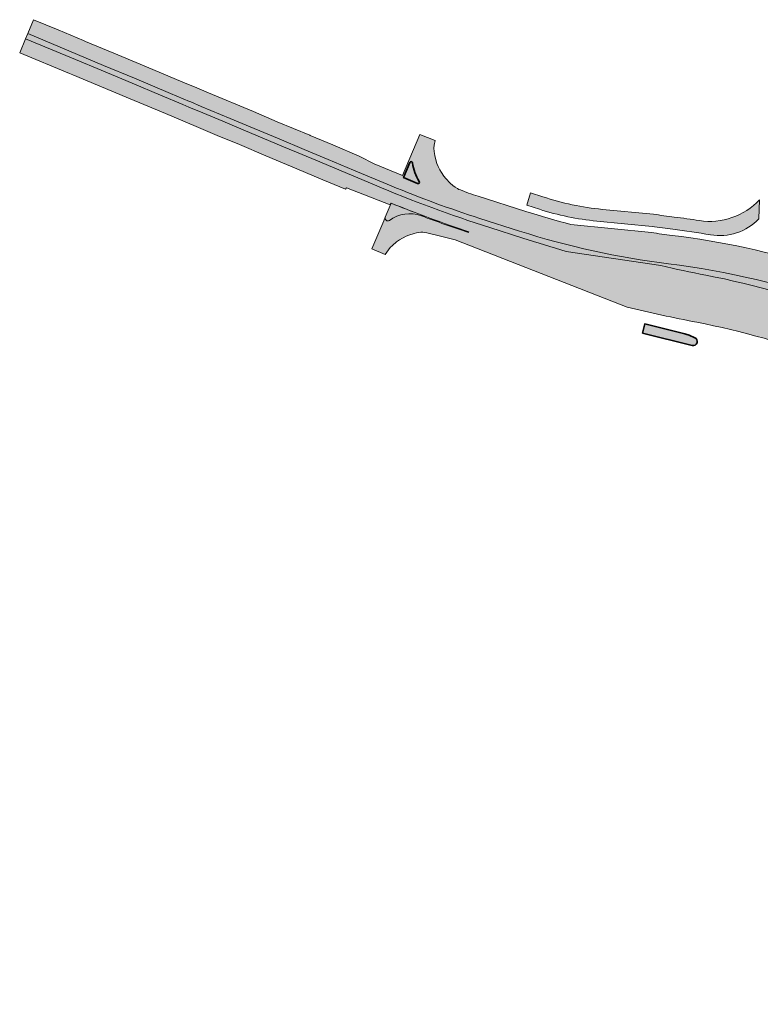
# Model space of a CAD drawing. Header units: metres. Extents: x 169570 to 170927, y 406406 to 407146.
# Tile 1 of 3: x 169570 to 169841, y 406752 to 407112. Entities that reach past the tile are written whole.
import ezdxf

# ---------------------------------------------------------------- set-up
doc = ezdxf.new("R2010")
doc.units = ezdxf.units.M
for name, color, linetype, lineweight in [('N-WE-GW-WATERGANG_WATER-V-500', 141, 'Continuous', 35), ('N-WE-VH-KANTVERHARDING-G', 210, 'Continuous', 35), ('N-WE-VH-VERHARDING_HRB-V-500', 253, 'Continuous', 18), ('N-WE-VH-VERHARDING_MIDDENGELEIDER-V-500', 41, 'Continuous', 18), ('N-WE-VH-VERHARDING_OWN-V-500', 253, 'Continuous', 18)]:
    doc.layers.add(name, color=color, linetype=linetype, lineweight=lineweight)

msp = doc.modelspace()

# ---------------------------------------------------------------- hatches: boundary and pattern name
at = {"layer": 'N-WE-GW-WATERGANG_WATER-V-500'}
h = msp.add_hatch(color=256, dxfattribs=at)
h.dxf.hatch_style = 1
edge = h.paths.add_edge_path()
edge.add_line((169797.6546745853, 406997.4536159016), (169815.8485911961, 406992.9253353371))
edge.add_arc((169816.2108735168, 406994.380928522), 1.500000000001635, 256.0236392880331, 426.4358725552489)
edge.add_line((169816.8105363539, 406995.7558483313), (169814.7123151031, 406996.6709746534))
edge.add_arc((169810.7145628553, 406987.5048425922), 9.999999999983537, 66.43587255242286, 76.02363929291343)
edge.add_line((169813.1297783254, 406997.2087971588), (169798.5, 407000.85))
edge.add_line((169798.5, 407000.85), (169797.6546745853, 406997.4536159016))
at = {"layer": 'N-WE-VH-VERHARDING_HRB-V-500'}
h = msp.add_hatch(color=256, dxfattribs=at)
h.dxf.hatch_style = 1
edge = h.paths.add_edge_path()
edge.add_arc((169770.3550241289, 406725.50088709), 310.1249999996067, 62.64609406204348, 82.9398140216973)
edge.add_arc((169844.102157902, 407320.9514394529), 289.87500004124, 261.4294829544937, 262.939814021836, ccw=False)
edge.add_line((169800.9030911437, 407034.3134163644), (169771.3959657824, 407037.2962080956))
edge.add_arc((169844.1021578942, 407320.9514393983), 292.824999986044, 252.2698215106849, 255.6235178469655, ccw=False)
edge.add_line((169754.9267554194, 407042.035272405), (169737.4212008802, 407047.6321687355))
edge.add_arc((169856.9358826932, 407421.4412688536), 392.4499999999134, 251.74141239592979, 252.2698215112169, ccw=False)
edge.add_line((169733.9788857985, 407048.7502716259), (169730.938, 407049.923))
edge.add_line((169730.938, 407049.923), (169730.411, 407050.12))
edge.add_line((169730.411, 407050.12), (169729.873, 407050.4))
edge.add_line((169729.873, 407050.4), (169729.067, 407050.92))
edge.add_line((169729.067, 407050.92), (169728.239, 407051.523))
edge.add_line((169728.239, 407051.523), (169727.247, 407052.36))
edge.add_line((169727.247, 407052.36), (169725.579, 407054.114))
edge.add_line((169725.579, 407054.114), (169724.889, 407055.017))
edge.add_line((169724.889, 407055.017), (169723.982, 407056.375))
edge.add_line((169723.982, 407056.375), (169723.474, 407057.251))
edge.add_line((169723.474, 407057.251), (169722.813, 407058.489))
edge.add_line((169722.813, 407058.489), (169722.371, 407059.613))
edge.add_line((169722.371, 407059.613), (169721.957, 407060.915))
edge.add_line((169721.957, 407060.915), (169721.548, 407062.495))
edge.add_line((169721.548, 407062.495), (169721.331, 407064.009))
edge.add_line((169721.331, 407064.009), (169721.277, 407065.197))
edge.add_line((169721.277, 407065.197), (169721.335, 407066.329))
edge.add_line((169721.335, 407066.329), (169721.727, 407068.038))
edge.add_line((169721.727, 407068.038), (169716.084, 407070.224))
edge.add_line((169716.084, 407070.224), (169709.769, 407055.234))
edge.add_line((169709.769, 407055.234), (169699.419, 407059.553))
edge.add_line((169699.419, 407059.553), (169694.156, 407062.193))
edge.add_line((169694.156, 407062.193), (169693.932, 407062.288))
edge.add_line((169693.932, 407062.288), (169684.288, 407066.399))
edge.add_line((169684.288, 407066.399), (169675.906, 407069.916))
edge.add_line((169675.906, 407069.916), (169675.851, 407069.94))
edge.add_line((169675.851, 407069.94), (169663.892, 407074.941))
edge.add_line((169663.892, 407074.941), (169655.155, 407078.645))
edge.add_line((169655.155, 407078.645), (169638.666, 407085.52))
edge.add_line((169638.666, 407085.52), (169634.427, 407087.291))
edge.add_line((169634.427, 407087.291), (169629.315, 407089.439))
edge.add_line((169629.315, 407089.439), (169613.723, 407096.014))
edge.add_line((169613.723, 407096.014), (169604.02, 407100.028))
edge.add_line((169604.02, 407100.028), (169593.706, 407104.368))
edge.add_line((169593.706, 407104.368), (169592.901, 407104.703))
edge.add_line((169592.901, 407104.703), (169583.628, 407108.558))
edge.add_line((169583.628, 407108.558), (169574.665, 407112.31))
edge.add_line((169574.665, 407112.31), (169572.518, 407107.219))
edge.add_line((169572.518, 407107.219), (169590.749, 407099.566))
edge.add_line((169590.749, 407099.566), (169600.311, 407095.583))
edge.add_line((169600.311, 407095.583), (169611.568, 407090.829))
edge.add_line((169611.568, 407090.829), (169624.793, 407085.324))
edge.add_line((169624.793, 407085.324), (169631.761, 407082.349))
edge.add_line((169631.761, 407082.349), (169632.242, 407082.168))
edge.add_line((169632.242, 407082.168), (169636.058, 407080.555))
edge.add_line((169636.058, 407080.555), (169646.704, 407076.102))
edge.add_line((169646.704, 407076.102), (169655.406, 407072.44))
edge.add_line((169655.406, 407072.44), (169664.599, 407068.61))
edge.add_line((169664.599, 407068.61), (169673.783, 407064.756))
edge.add_line((169673.783, 407064.756), (169682.537, 407061.085))
edge.add_line((169682.537, 407061.085), (169691.782, 407057.221))
edge.add_line((169691.782, 407057.221), (169705.5819584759, 407051.4532293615))
edge.add_arc((169859.8333625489, 407420.5148832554), 400.0000000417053, 247.3172355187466, 252.2698215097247)
edge.add_line((169738.0194429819, 407039.5143989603), (169752.6275176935, 407034.8438882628))
edge.add_arc((169844.1021578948, 407320.9514393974), 300.3749999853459, 252.2698215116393, 262.9398140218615)
edge.add_arc((169770.3550241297, 406725.5008870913), 299.6249999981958, 58.02727019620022, 82.93981402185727, ccw=False)
edge.add_arc((169928.4816117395, 406978.8245395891), 0.9999999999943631, -109.44026845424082, 58.027270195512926, ccw=False)
edge.add_arc((169936.4693868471, 407001.4562750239), 24.99999999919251, 239.7457971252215, 250.5597315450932, ccw=False)
edge.add_arc((169757.4469103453, 406694.5331021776), 330.3179999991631, 59.74579712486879, 78.9317619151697)
edge.add_arc((169933.4221611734, 407594.1258438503), 586.3250001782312, 257.280508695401, 258.9317619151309, ccw=False)
edge.add_line((169804.3262623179, 407022.1894359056), (169769.7472964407, 407027.4133466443))
edge.add_arc((169933.42216129, 407594.125844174), 589.8750005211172, 252.2698215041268, 253.8905084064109, ccw=False)
edge.add_line((169753.7846965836, 407032.2691920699), (169741.7676899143, 407036.1112834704))
edge.add_arc((169894.0350894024, 407512.36188877), 499.9999999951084, 247.1033656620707, 252.2698215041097, ccw=False)
edge.add_line((169699.5001707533, 407051.7577578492), (169691.035, 407055.333))
edge.add_line((169691.035, 407055.333), (169678.067, 407060.81))
edge.add_line((169678.067, 407060.81), (169672.961, 407062.939))
edge.add_line((169672.961, 407062.939), (169666.229, 407065.764))
edge.add_line((169666.229, 407065.764), (169658.415, 407069.046))
edge.add_line((169658.415, 407069.046), (169652.228, 407071.632))
edge.add_line((169652.228, 407071.632), (169643.989, 407075.095))
edge.add_line((169643.989, 407075.095), (169636.681, 407078.132))
edge.add_line((169636.681, 407078.132), (169631.469, 407080.294))
edge.add_line((169631.469, 407080.294), (169629.325, 407081.258))
edge.add_line((169629.325, 407081.258), (169621.082, 407084.709))
edge.add_line((169621.082, 407084.709), (169610.779, 407089.002))
edge.add_line((169610.779, 407089.002), (169599.358, 407093.807))
edge.add_line((169599.358, 407093.807), (169590.022, 407097.701))
edge.add_line((169590.022, 407097.701), (169571.732, 407105.35))
edge.add_line((169571.732, 407105.35), (169569.574, 407100.226))
edge.add_line((169569.574, 407100.226), (169587.861, 407092.591))
edge.add_line((169587.861, 407092.591), (169588.97, 407092.129))
edge.add_line((169588.97, 407092.129), (169608.621, 407083.878))
edge.add_line((169608.621, 407083.878), (169622.9345656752, 407077.8917987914))
edge.add_line((169622.9345656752, 407077.8917987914), (169634.202, 407073.185))
edge.add_line((169634.202, 407073.185), (169641.933, 407069.923))
edge.add_line((169641.933, 407069.923), (169650.039, 407066.533))
edge.add_line((169650.039, 407066.533), (169659.758, 407062.45))
edge.add_line((169659.758, 407062.45), (169671.02, 407057.712))
edge.add_line((169671.02, 407057.712), (169680.587, 407053.689))
edge.add_line((169680.587, 407053.689), (169688.926, 407050.201))
edge.add_line((169688.926, 407050.201), (169689.266, 407050.648))
edge.add_line((169689.266, 407050.648), (169705.2952780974, 407044.4364670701))
edge.add_line((169705.2952780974, 407044.4364670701), (169705.5675659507, 407045.0880770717))
edge.add_arc((169894.0361630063, 407512.3646707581), 503.8529816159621, 248.0340978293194, 251.488795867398)
edge.add_line((169734.067832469, 407034.5802420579), (169733.9708767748, 407034.2963413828))
edge.add_arc((169894.0322796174, 407512.3542003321), 504.141814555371, 249.40360534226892, 251.48863158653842, ccw=False)
edge.add_arc((169712.3305779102, 407028.8522755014), 12.37499999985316, 69.40361380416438, 126.6170470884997)
edge.add_arc((169704.3528758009, 407039.5875861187), 0.9999999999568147, 158.8905693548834, 306.61704709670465, ccw=False)
edge.add_line((169703.4199815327, 407039.9477364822), (169702.88, 407038.62))
edge.add_line((169702.88, 407038.62), (169698.549, 407028.292))
edge.add_line((169698.549, 407028.292), (169703.42, 407026.254))
edge.add_line((169703.42, 407026.254), (169705.272, 407028.801))
edge.add_line((169705.272, 407028.801), (169706.074, 407029.618))
edge.add_line((169706.074, 407029.618), (169707.52, 407030.86))
edge.add_line((169707.52, 407030.86), (169708.666, 407031.653))
edge.add_line((169708.666, 407031.653), (169711.127, 407032.982))
edge.add_line((169711.127, 407032.982), (169712.12, 407033.374))
edge.add_line((169712.12, 407033.374), (169714.05, 407033.965))
edge.add_arc((169718.2553256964, 407018.8441028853), 15.69478555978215, 93.76402317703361, 105.54196728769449, ccw=False)
edge.add_arc((169606.5253686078, 406550.6313602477), 496.3749999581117, 75.71101923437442, 77.11375263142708, ccw=False)
edge.add_line((169729.0369953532, 407031.6501144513), (169792.007425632, 407006.9910395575))
edge.add_arc((169933.4221611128, 407594.1258435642), 603.9249998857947, 256.4579205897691, 258.9317619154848)
edge.add_arc((169757.4469103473, 406694.5331021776), 312.7179999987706, 60.34629790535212, 78.93176191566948, ccw=False)
edge.add_arc((169899.0266106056, 406906.3622273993), 61.35614778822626, 35.81477719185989, 77.63416563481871, ccw=False)
edge.add_arc((169757.4469103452, 406694.533102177), 313.0179999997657, 37.510134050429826, 52.319609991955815, ccw=False)
edge.add_line((170005.7470786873, 406885.1303076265), (170106.8484522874, 406753.420674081))
edge.add_arc((170596.1731398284, 407129.0302382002), 616.863999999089, 217.5101340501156, 217.7117539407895)
edge.add_line((170108.1732232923, 406751.7011034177), (170114.0628042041, 406755.9366128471))
edge.add_arc((170596.1731398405, 407129.0302382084), 609.6140000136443, 217.510134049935, 217.7354283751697, ccw=False)
edge.add_line((170112.5994832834, 406757.8352117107), (170084.0382244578, 406795.0433405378))
edge.add_line((170084.0382244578, 406795.0433405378), (170066.8286720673, 406822.8005326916))
edge.add_line((170066.8286720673, 406822.8005326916), (170014.0761580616, 406891.5237759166))
edge.add_arc((169757.4469103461, 406694.5331021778), 323.5179999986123, 37.51013405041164, 54.30585131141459)
edge.add_arc((169946.7896226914, 406958.0881620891), 1.000000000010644, 142.8054496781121, 234.3058513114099, ccw=False)
edge.add_line((169945.9930352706, 406958.6926854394), (169946.9874906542, 406960.0030908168))
edge.add_arc((169947.7840780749, 406959.3985674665), 0.9999999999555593, 74.96603761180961, 142.805449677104, ccw=False)
edge.add_arc((169942.8556384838, 406941.0488949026), 20.00000000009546, 51.33011035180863, 74.96603761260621, ccw=False)
edge.add_arc((169770.3550241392, 406725.5008871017), 296.0749999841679, 43.06864620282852, 51.330110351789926, ccw=False)
edge.add_arc((169624.247810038, 406588.9260662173), 496.0749992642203, 42.700707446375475, 43.06864620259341, ccw=False)
edge.add_line((169988.8164134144, 406925.3486254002), (170001.7991788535, 406913.4404506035))
edge.add_line((170001.7991788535, 406913.4404506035), (170014.3939092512, 406901.0336777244))
edge.add_arc((169624.2478094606, 406588.9260656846), 499.6250000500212, 34.65327310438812, 38.65897834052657, ccw=False)
edge.add_line((170035.2433498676, 406873.0172595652), (170074.4741903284, 406816.2618907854))
edge.add_line((170074.4741903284, 406816.2618907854), (170097.9037732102, 406788.6974880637))
edge.add_line((170097.9037732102, 406788.6974880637), (170116.5584033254, 406761.7097814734))
edge.add_arc((170533.3969285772, 407049.8398039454), 506.7279999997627, 214.6532731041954, 215.0185277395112)
edge.add_line((170118.4036597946, 406759.0583519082), (170121.3671748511, 406761.1895724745))
edge.add_arc((170533.3969285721, 407049.8398039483), 503.0779999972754, 214.6532731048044, 215.0134241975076, ccw=False)
edge.add_line((170119.5609226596, 406763.7852037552), (170046.3215679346, 406869.7407871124))
edge.add_line((170046.3215679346, 406869.7407871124), (170041.9471467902, 406877.651104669))
edge.add_line((170041.9471467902, 406877.651104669), (170036.0419636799, 406888.0170106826))
edge.add_line((170036.0419636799, 406888.0170106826), (170028.5054385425, 406900.5499575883))
edge.add_arc((169174.2857524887, 406206.6843404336), 1100.518408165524, 39.08626741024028, 41.60938021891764)
edge.add_arc((169770.355024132, 406725.5008870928), 310.4249999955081, 43.06864620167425, 50.31087466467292)
edge.add_line((169968.5991886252, 406964.3793747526), (169912.8529321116, 407000.9493611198))
at = {"layer": 'N-WE-VH-VERHARDING_MIDDENGELEIDER-V-500'}
h = msp.add_hatch(color=256, dxfattribs=at)
h.dxf.hatch_style = 1
edge = h.paths.add_edge_path()
edge.add_arc((169844.1021578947, 407320.9514393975), 300.37499998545, 252.2698215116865, 262.93981402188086, ccw=False)
edge.add_line((169752.6275176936, 407034.8438882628), (169738.0194429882, 407039.5143989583))
edge.add_arc((169859.8333625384, 407420.5148832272), 400.0000000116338, 247.3172355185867, 252.2698215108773, ccw=False)
edge.add_line((169705.5819584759, 407051.4532293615), (169691.782, 407057.221))
edge.add_line((169691.782, 407057.221), (169682.537, 407061.085))
edge.add_line((169682.537, 407061.085), (169673.783, 407064.756))
edge.add_line((169673.783, 407064.756), (169664.599, 407068.61))
edge.add_line((169664.599, 407068.61), (169655.406, 407072.44))
edge.add_line((169655.406, 407072.44), (169646.704, 407076.102))
edge.add_line((169646.704, 407076.102), (169636.058, 407080.555))
edge.add_line((169636.058, 407080.555), (169632.242, 407082.168))
edge.add_line((169632.242, 407082.168), (169631.761, 407082.349))
edge.add_line((169631.761, 407082.349), (169624.793, 407085.324))
edge.add_line((169624.793, 407085.324), (169611.568, 407090.829))
edge.add_line((169611.568, 407090.829), (169600.311, 407095.583))
edge.add_line((169600.311, 407095.583), (169590.749, 407099.566))
edge.add_line((169590.749, 407099.566), (169572.518, 407107.219))
edge.add_line((169572.518, 407107.219), (169571.732, 407105.35))
edge.add_line((169571.732, 407105.35), (169590.022, 407097.701))
edge.add_line((169590.022, 407097.701), (169599.358, 407093.807))
edge.add_line((169599.358, 407093.807), (169610.779, 407089.002))
edge.add_line((169610.779, 407089.002), (169621.082, 407084.709))
edge.add_line((169621.082, 407084.709), (169629.325, 407081.258))
edge.add_line((169629.325, 407081.258), (169631.469, 407080.294))
edge.add_line((169631.469, 407080.294), (169636.681, 407078.132))
edge.add_line((169636.681, 407078.132), (169643.989, 407075.095))
edge.add_line((169643.989, 407075.095), (169652.228, 407071.632))
edge.add_line((169652.228, 407071.632), (169658.415, 407069.046))
edge.add_line((169658.415, 407069.046), (169666.229, 407065.764))
edge.add_line((169666.229, 407065.764), (169672.961, 407062.939))
edge.add_line((169672.961, 407062.939), (169678.067, 407060.81))
edge.add_line((169678.067, 407060.81), (169691.035, 407055.333))
edge.add_line((169691.035, 407055.333), (169699.5001707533, 407051.7577578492))
edge.add_arc((169894.0350894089, 407512.3618887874), 500.0000000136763, 247.1033656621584, 252.2698215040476)
edge.add_line((169741.7676899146, 407036.1112834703), (169753.784696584, 407032.2691920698))
edge.add_arc((169933.4221612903, 407594.1258441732), 589.8750005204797, 252.269821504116, 253.8905084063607)
edge.add_line((169769.7472964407, 407027.4133466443), (169804.3262623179, 407022.1894359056))
edge.add_arc((169933.4221611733, 407594.1258438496), 586.325000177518, 257.2805086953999, 258.9317619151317)
edge.add_arc((169757.4469103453, 406694.5331021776), 330.3179999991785, 59.745797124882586, 78.93176191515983, ccw=False)
edge.add_arc((169936.469386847, 407001.4562750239), 24.99999999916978, 239.745797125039, 250.559731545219)
edge.add_arc((169928.4816117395, 406978.8245395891), 1.000000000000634, 250.5597315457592, 418.0272701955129)
edge.add_arc((169770.3550241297, 406725.5008870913), 299.6249999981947, 58.02727019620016, 82.93981402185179)
h = msp.add_hatch(color=256, dxfattribs=at)
h.dxf.hatch_style = 1
edge = h.paths.add_edge_path()
edge.add_line((169705.5675659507, 407045.0880770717), (169703.4301933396, 407039.9731468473))
edge.add_arc((169704.352875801, 407039.5875861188), 0.9999999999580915, 157.3214446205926, 306.6170470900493)
edge.add_arc((169712.3305779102, 407028.8522755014), 12.37499999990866, 69.40361380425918, 126.6170470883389, ccw=False)
edge.add_line((169716.683887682, 407040.4362868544), (169716.7894224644, 407040.717111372))
edge.add_arc((169894.0350892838, 407512.3618884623), 503.8499996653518, 248.0340927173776, 249.40361380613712, ccw=False)
at = {"layer": 'N-WE-VH-VERHARDING_OWN-V-500'}
h = msp.add_hatch(color=256, dxfattribs=at)
h.dxf.hatch_style = 1
edge = h.paths.add_edge_path()
edge.add_line((169756.675770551, 407048.8898114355), (169755.3292117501, 407044.300272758))
edge.add_line((169755.3292117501, 407044.300272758), (169759.8838151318, 407042.8367682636))
edge.add_arc((169790.4757306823, 407138.0425175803), 100.0000000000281, 252.1865289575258, 264.4981923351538)
edge.add_line((169780.8880149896, 407038.5032001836), (169801.1514662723, 407036.5514065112))
edge.add_arc((169844.1021579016, 407320.9514394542), 287.6250000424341, 261.4119693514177, 262.9398140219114)
edge.add_arc((169770.3550241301, 406725.5008870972), 312.374999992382, 80.38425535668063, 82.93981402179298, ccw=False)
edge.add_arc((169825.874840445, 407053.2060756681), 19.99999999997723, 260.3842553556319, 316.049453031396)
edge.add_line((169840.2736225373, 407039.3253309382), (169840.4691208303, 407046.2644813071))
edge.add_arc((169822.2751967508, 407063.4103591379), 24.99999999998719, 261.2647536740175, 316.6986804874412, ccw=False)
edge.add_arc((169770.3550241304, 406725.500887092), 316.8749999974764, 81.26475367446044, 82.93981402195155)
edge.add_arc((169844.1021579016, 407320.9514394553), 283.1250000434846, 261.37631756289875, 262.9398140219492, ccw=False)
edge.add_line((169801.6492572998, 407041.0273124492), (169782.9775991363, 407042.818046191))
edge.add_arc((169792.5244453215, 407142.3612917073), 100.0000000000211, 251.7051085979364, 264.52171674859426, ccw=False)
edge.add_line((169761.1336651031, 407047.4159447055), (169756.675770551, 407048.8898114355))

# ---------------------------------------------------------------- linework, layer by layer
at = {"layer": 'N-WE-GW-WATERGANG_WATER-V-500', "flags": 128}
msp.add_lwpolyline([(169797.6546745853, 406997.4536159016), (169815.8485911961, 406992.9253353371, 0.9196456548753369), (169816.8105363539, 406995.7558483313), (169814.7123151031, 406996.6709746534, 0.04185894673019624), (169813.1297783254, 406997.2087971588), (169798.5, 407000.85)], format="xyb", close=True, dxfattribs=at)
at = {"layer": 'N-WE-VH-KANTVERHARDING-G', "transparency": 33554687, "flags": 128}
msp.add_lwpolyline([(169715.8925863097, 407053.0701199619, -0.1216245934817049), (169713.4562230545, 407059.8359212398, 0.7774972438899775), (169712.4397810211, 407059.984841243), (169710.144, 407054.471), (169715.243, 407052.289, 0.7456510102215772)], format="xyb", close=True, dxfattribs=at)
at = {"layer": 'N-WE-VH-VERHARDING_HRB-V-500', "flags": 128}
for points in [[(169912.8529321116, 407000.9493611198, 0.08878021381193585), (169808.4730738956, 407033.2743913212, -0.006590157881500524), (169800.9030911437, 407034.3134163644), (169771.3959657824, 407037.2962080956, -0.01463430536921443), (169754.9267554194, 407042.035272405), (169737.4212008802, 407047.6321687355, -0.002305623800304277), (169733.9788857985, 407048.7502716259), (169730.938, 407049.923), (169730.411, 407050.12), (169729.873, 407050.4), (169729.067, 407050.92), (169728.239, 407051.523), (169727.247, 407052.36), (169725.579, 407054.114), (169724.889, 407055.017), (169723.982, 407056.375), (169723.474, 407057.251), (169722.813, 407058.489), (169722.371, 407059.613), (169721.957, 407060.915), (169721.548, 407062.495), (169721.331, 407064.009), (169721.277, 407065.197), (169721.335, 407066.329), (169721.727, 407068.038), (169716.084, 407070.224), (169709.769, 407055.234), (169699.419, 407059.553), (169694.156, 407062.193), (169693.932, 407062.288), (169684.288, 407066.399), (169675.906, 407069.916), (169675.851, 407069.94), (169663.892, 407074.941), (169655.155, 407078.645), (169638.666, 407085.52), (169634.427, 407087.291), (169629.315, 407089.439), (169613.723, 407096.014), (169604.02, 407100.028), (169593.706, 407104.368), (169592.901, 407104.703), (169583.628, 407108.558), (169574.665, 407112.31), (169572.518, 407107.219), (169590.749, 407099.566), (169600.311, 407095.583), (169611.568, 407090.829), (169624.793, 407085.324), (169631.761, 407082.349), (169632.242, 407082.168), (169636.058, 407080.555), (169646.704, 407076.102), (169655.406, 407072.44), (169664.599, 407068.61), (169673.783, 407064.756), (169682.537, 407061.085), (169691.782, 407057.221), (169705.5819584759, 407051.4532293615, 0.02161309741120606), (169738.0194429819, 407039.5143989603), (169752.6275176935, 407034.8438882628, 0.04659029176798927), (169807.1824990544, 407022.8540066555, -0.1091316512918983), (169929.0111273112, 406979.6728398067, -0.8962059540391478)], [(169923.8734533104, 406979.8613112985, 0.08391067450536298), (169820.8606852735, 407018.7069355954, -0.00720507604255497), (169804.3262623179, 407022.1894359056), (169769.7472964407, 407027.4133466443, -0.007071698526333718), (169753.7846965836, 407032.2691920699), (169741.7676899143, 407036.1112834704, -0.02254673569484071), (169699.5001707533, 407051.7577578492), (169691.035, 407055.333), (169678.067, 407060.81), (169672.961, 407062.939), (169666.229, 407065.764), (169658.415, 407069.046), (169652.228, 407071.632), (169643.989, 407075.095), (169636.681, 407078.132), (169631.469, 407080.294), (169629.325, 407081.258), (169621.082, 407084.709), (169610.779, 407089.002), (169599.358, 407093.807), (169590.022, 407097.701), (169571.732, 407105.35), (169569.574, 407100.226), (169587.861, 407092.591), (169588.97, 407092.129), (169608.621, 407083.878), (169622.9345656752, 407077.8917987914), (169634.202, 407073.185), (169641.933, 407069.923), (169650.039, 407066.533), (169659.758, 407062.45), (169671.02, 407057.712), (169680.587, 407053.689), (169688.926, 407050.201), (169689.266, 407050.648), (169705.2952780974, 407044.4364670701), (169705.5675659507, 407045.0880770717, 0.01507510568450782), (169734.067832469, 407034.5802420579), (169733.9708767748, 407034.2963413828, -0.009097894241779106), (169716.683887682, 407040.4362868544, 0.2549592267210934), (169704.9493395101, 407038.7849460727, -0.7516845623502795), (169703.4199815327, 407039.9477364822), (169702.88, 407038.62), (169698.549, 407028.292), (169703.42, 407026.254), (169705.272, 407028.801), (169706.074, 407029.618), (169707.52, 407030.86), (169708.666, 407031.653), (169711.127, 407032.982), (169712.12, 407033.374), (169714.05, 407033.965, -0.05143626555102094), (169717.2250045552, 407034.5050330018, -0.006120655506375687), (169729.0369953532, 407031.6501144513), (169792.007425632, 407006.9910395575, 0.01079458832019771), (169817.4818732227, 407001.434309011, -0.08127262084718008), (169912.1662073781, 406966.2949218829, -0.1845240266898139)]]:
    msp.add_lwpolyline(points, format="xyb", dxfattribs=at)
at = {"layer": 'N-WE-VH-VERHARDING_MIDDENGELEIDER-V-500', "flags": 128}
msp.add_lwpolyline([(169929.0111273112, 406979.6728398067, 0.1091316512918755), (169807.1824990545, 407022.8540066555, -0.04659029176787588), (169752.6275176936, 407034.8438882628), (169738.0194429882, 407039.5143989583, -0.02161309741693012), (169705.5819584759, 407051.4532293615), (169691.782, 407057.221), (169682.537, 407061.085), (169673.783, 407064.756), (169664.599, 407068.61), (169655.406, 407072.44), (169646.704, 407076.102), (169636.058, 407080.555), (169632.242, 407082.168), (169631.761, 407082.349), (169624.793, 407085.324), (169611.568, 407090.829), (169600.311, 407095.583), (169590.749, 407099.566), (169572.518, 407107.219), (169571.732, 407105.35), (169590.022, 407097.701), (169599.358, 407093.807), (169610.779, 407089.002), (169621.082, 407084.709), (169629.325, 407081.258), (169631.469, 407080.294), (169636.681, 407078.132), (169643.989, 407075.095), (169652.228, 407071.632), (169658.415, 407069.046), (169666.229, 407065.764), (169672.961, 407062.939), (169678.067, 407060.81), (169691.035, 407055.333), (169699.5001707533, 407051.7577578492, 0.0225467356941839), (169741.7676899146, 407036.1112834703), (169753.784696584, 407032.2691920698, 0.007071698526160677), (169769.7472964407, 407027.4133466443), (169804.3262623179, 407022.1894359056, 0.007205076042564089), (169820.8606852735, 407018.7069355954, -0.08391067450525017), (169923.8734533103, 406979.8613112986, 0.04721973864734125)], format="xyb", dxfattribs=at)
msp.add_lwpolyline([(169705.5675659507, 407045.0880770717), (169703.4301933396, 407039.9731468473, 0.762455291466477), (169704.9493395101, 407038.7849460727, -0.2549592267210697), (169716.683887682, 407040.4362868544), (169716.7894224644, 407040.717111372, -0.005975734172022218)], format="xyb", close=True, dxfattribs=at)
at = {"layer": 'N-WE-VH-VERHARDING_OWN-V-500'}
msp.add_lwpolyline([(169756.675770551, 407048.8898114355), (169755.3292117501, 407044.300272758), (169759.8838151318, 407042.8367682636, 0.05377150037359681), (169780.8880149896, 407038.5032001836), (169801.1514662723, 407036.5514065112, 0.006666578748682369), (169808.749625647, 407035.5073308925, -0.01115119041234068), (169822.5340466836, 407033.4870722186, 0.2477769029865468), (169840.2736225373, 407039.3253309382), (169840.4691208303, 407046.2644813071, -0.2467061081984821), (169818.478474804, 407038.7003429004, 0.007308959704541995), (169809.3027291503, 407039.9732100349, -0.006822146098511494), (169801.6492572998, 407041.0273124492), (169782.9775991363, 407042.818046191, -0.05598137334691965), (169761.1336651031, 407047.4159447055)], format="xyb", close=True, dxfattribs=at)

doc.saveas('drawing.dxf')
